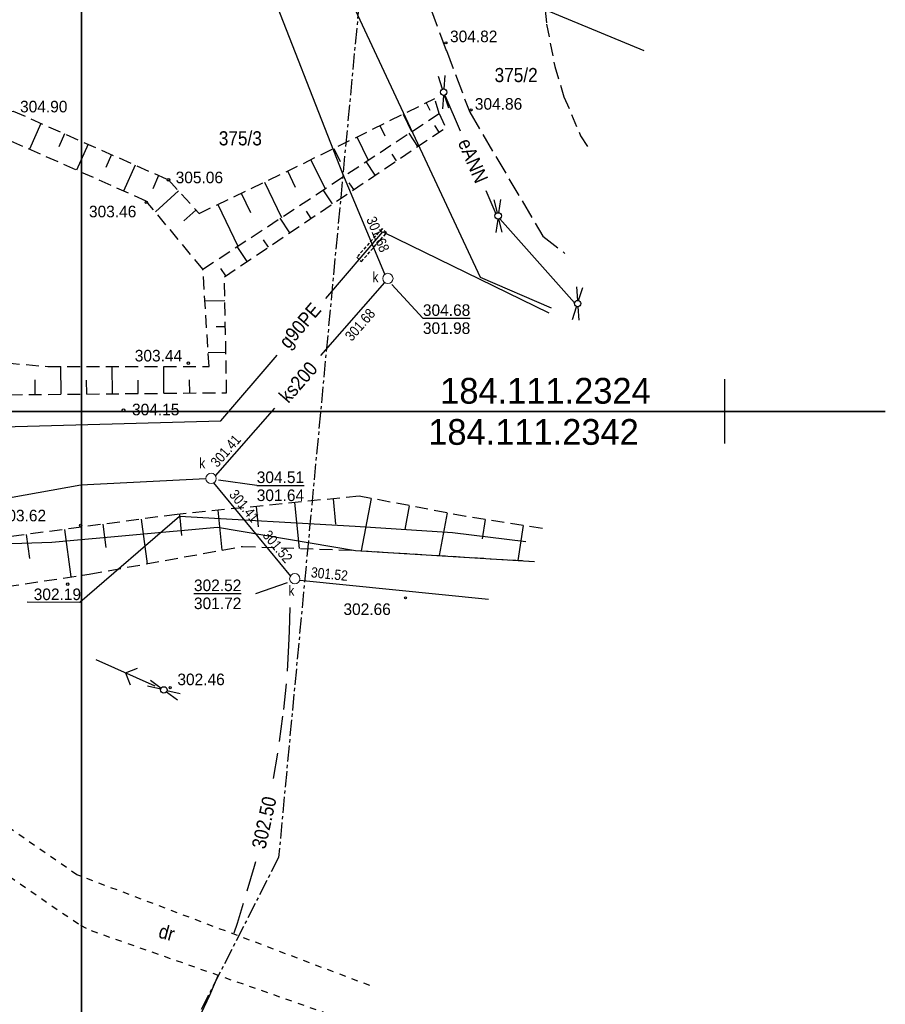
# Model space of a CAD drawing. Extents: x 4615668 to 9294084, y 5331114 to 10688993.
# Tile 167 of 181: x 4656140 to 4656207, y 5335767 to 5335843. Entities that reach past the tile are written whole.
import ezdxf
from ezdxf.enums import TextEntityAlignment as Align

# ---------------------------------------------------------------- set-up
doc = ezdxf.new("R2010")
doc.units = 0
doc.header["$MEASUREMENT"] = 0
for name, pattern in [('CENTER', [2, 1.25, -0.25, 0.25, -0.25]), ('CHODNIK', [2, 1.5, -0.5]), ('DROGA', [1, 0.5, -0.5]), ('HIDDEN', [0.375, 0.25, -0.125]), ('JEZDNIA', [1.5, 1, -0.5]), ('SKARPA1', [1.5, 1, -0.5]), ('WARSTWICA', [3, 2, -1])]:
    doc.linetypes.add(name, pattern=pattern)
for name, color, linetype in [('16', 7, 'Continuous'), ('17', 7, 'Continuous'), ('18', 7, 'Continuous'), ('2', 7, 'Continuous'), ('21', 7, 'Continuous'), ('22', 7, 'Continuous'), ('27', 7, 'Continuous'), ('28', 7, 'Continuous'), ('31', 7, 'Continuous'), ('5', 7, 'Continuous'), ('50', 7, 'Continuous'), ('51', 7, 'Continuous'), ('52', 7, 'Continuous'), ('56', 7, 'Continuous'), ('58', 7, 'Continuous'), ('59', 7, 'Continuous'), ('60', 7, 'Continuous'), ('UKKPA_506', 7, 'Continuous')]:
    doc.layers.add(name, color=color, linetype=linetype)
doc.styles.add('txt', font='TXT', dxfattribs={"height": 0.2})

# ---------------------------------------------------------------- blocks, each defined once
blk = doc.blocks.new('KL')
at = {"layer": 'UKKPA_506', "color": 7, "linetype": 'Continuous', "lineweight": 13}
blk.add_circle((0, 0), 0.4, dxfattribs=at)
blk = doc.blocks.new('SLU')
at = {"layer": '22', "color": 1, "linetype": 'Continuous'}
blk.add_circle((0, 0), 0.25, dxfattribs=at)
blk = doc.blocks.new('SEN')
at = {"layer": '22', "color": 1, "linetype": 'Continuous'}
for p, q in [((0.75, 0), (5.75, 0)), ((3.25, 0), (2.543, 0.707)), ((3.25, 0), (2.543, -0.707))]:
    blk.add_line(p, q, dxfattribs=at)
blk = doc.blocks.new('SL')
at = {"layer": '22', "color": 1, "linetype": 'Continuous'}
for p, q in [((-1.272, 0.256), (-0.245, 0.05)), ((1.281, 0.256), (0.245, 0.048)), ((-0.246, -0.05), (-1.272, -0.255)), ((0.245, -0.048), (1.281, -0.256))]:
    blk.add_line(p, q, dxfattribs=at)
blk.add_circle((0, 0), 0.25, dxfattribs=at)
blk = doc.blocks.new('DR')
at = {"layer": '18', "color": 6, "linetype": 'Continuous', "style": 'txt', "width": 0.909091}
blk.add_text('dr', height=1.1, rotation=0.00014, dxfattribs=at).set_placement((0, -0.001), align=Align.MIDDLE)
blk = doc.blocks.new('WYS')
at = {"layer": '52', "color": 67, "linetype": 'Continuous'}
blk.add_circle((0, 0), 0.08, dxfattribs=at)

msp = doc.modelspace()

# ---------------------------------------------------------------- linework, layer by layer
at = {"layer": '16', "color": 7, "linetype": 'CHODNIK'}
msp.add_lwpolyline([(4656123.572, 5335866.114), (4656127.012, 5335868.634), (4656131.749, 5335867.227), (4656147.705, 5335863.074), (4656155.888, 5335860.362), (4656167.825, 5335856.085), (4656170.659, 5335848.084), (4656173.326, 5335841.059), (4656175.142, 5335836.261), (4656180.812, 5335826.646), (4656182.537, 5335825.303)], dxfattribs=at)
at = {"layer": '16', "color": 7, "linetype": 'JEZDNIA'}
msp.add_lwpolyline([(4656190.153, 5335844.936), (4656186.506, 5335846.5), (4656185.498, 5335846.868), (4656184.535, 5335847.064), (4656183.512, 5335846.91), (4656182.348, 5335846.395), (4656181.66, 5335845.769), (4656181.167, 5335844.975), (4656181.006, 5335844.196), (4656181.109, 5335843.108), (4656181.754, 5335839.814), (4656182.462, 5335837.467), (4656183.753, 5335834.444), (4656184.512, 5335833.245)], dxfattribs=at)
at = {"layer": '17', "color": 97, "linetype": 'DROGA'}
for points in [[(4656167.372, 5335768.41), (4656144.617, 5335777.017), (4656139.342, 5335780.664), (4656132.87, 5335785.396), (4656122.74, 5335795.977)], [(4656118.304, 5335791.395), (4656131.964, 5335781.983), (4656144.89, 5335773.093), (4656145.73, 5335772.678), (4656166.321, 5335765.452)]]:
    msp.add_lwpolyline(points, dxfattribs=at)
at = {"layer": '2', "color": 7, "linetype": 'Continuous'}
msp.add_line((4656162.662, 5335851.881), (4656188.661, 5335841.056), dxfattribs=at)
for points in [[(4656145.288, 5335858.121), (4656162.662, 5335851.881), (4656175.954, 5335823.446), (4656181.46, 5335821.079)], [(4656115.439, 5335801.968), (4656142.656, 5335802.861), (4656155.548, 5335804.02), (4656166.259, 5335802.221), (4656180.183, 5335801.37)]]:
    msp.add_lwpolyline(points, dxfattribs=at)
at = {"layer": '21', "color": 1, "linetype": 'Continuous'}
for p, q in [((4656173.211, 5335837.593), (4656174.399, 5335834.822)), ((4656176.389, 5335830.181), (4656177.162, 5335828.377)), ((4656177.472, 5335827.994), (4656183.282, 5335821.456))]:
    msp.add_line(p, q, dxfattribs=at)
msp.add_lwpolyline([(4656140.762, 5335798.22), (4656144.841, 5335798.205), (4656152.58, 5335804.89), (4656166.236, 5335804.113), (4656173.796, 5335803.622), (4656179.49, 5335802.907)], dxfattribs=at)
at = {"layer": '27', "color": 17, "linetype": 'Continuous'}
for p, q in [((4656163.579, 5335817.358), (4656168.545, 5335823.029)), ((4656155.391, 5335808.006), (4656160.005, 5335813.276)), ((4656155.231, 5335807.469), (4656161.199, 5335800.225)), ((4656161.932, 5335799.919), (4656176.607, 5335798.441))]:
    msp.add_line(p, q, dxfattribs=at)
for points in [[(4656168.551, 5335823.685), (4656165.267, 5335831.49), (4656159.049, 5335847.466)], [(4656129.613, 5335804.584), (4656144.924, 5335807.314), (4656154.638, 5335807.798)]]:
    msp.add_lwpolyline(points, dxfattribs=at)
at = {"layer": '31', "color": 2, "linetype": 'Continuous'}
for points in [[(4656163.952, 5335821.797), (4656168.383, 5335826.968), (4656181.279, 5335820.676)], [(4656124.777, 5335811.435), (4656155.804, 5335812.289), (4656160.178, 5335817.393)]]:
    msp.add_lwpolyline(points, dxfattribs=at)
at = {"layer": '31', "color": 2, "linetype": 'HIDDEN'}
msp.add_lwpolyline([(4656166.718, 5335824.674), (4656168.679, 5335826.899), (4656168.315, 5335827.22), (4656166.354, 5335824.995)], close=True, dxfattribs=at)
at = {"layer": '50', "color": 245, "linetype": 'WARSTWICA'}
for points in [[(4656161.17, 5335797.774), (4656161.113, 5335795.945), (4656161.065, 5335794.837), (4656160.886, 5335791.849), (4656160.602, 5335789.348), (4656160.2, 5335786.46), (4656159.803, 5335784.119)], [(4656158.486, 5335778.036), (4656158.401, 5335777.652), (4656157.074, 5335773.246), (4656156.814, 5335772.471)], [(4656155.568, 5335769.166), (4656154.925, 5335767.63), (4656153.488, 5335764.66)]]:
    msp.add_lwpolyline(points, dxfattribs=at)
at = {"layer": '51', "color": 3, "linetype": 'Continuous'}
for p, q in [((4656171.75, 5335836.999), (4656172.028, 5335836.435)), ((4656169.956, 5335836.114), (4656170.624, 5335834.76)), ((4656141.822, 5335835.401), (4656140.93, 5335833.385)), ((4656143.651, 5335834.591), (4656143.205, 5335833.583)), ((4656168.162, 5335835.229), (4656168.552, 5335834.44)), ((4656171.114, 5335833.609), (4656170.426, 5335834.63)), ((4656172.772, 5335834.726), (4656172.434, 5335835.228)), ((4656145.48, 5335833.781), (4656144.587, 5335831.765)), ((4656166.369, 5335834.344), (4656167.258, 5335832.541)), ((4656147.309, 5335832.971), (4656146.862, 5335831.963)), ((4656164.575, 5335833.46), (4656165.075, 5335832.446)), ((4656169.455, 5335832.491), (4656169.105, 5335833.01)), ((4656162.782, 5335832.575), (4656163.893, 5335830.323)), ((4656167.796, 5335831.374), (4656167.086, 5335832.428)), ((4656149.137, 5335832.162), (4656148.245, 5335830.145)), ((4656160.982, 5335831.702), (4656161.584, 5335830.45)), ((4656150.966, 5335831.352), (4656150.512, 5335830.327)), ((4656159.18, 5335830.835), (4656160.501, 5335828.087)), ((4656166.138, 5335830.256), (4656165.777, 5335830.792)), ((4656152.512, 5335830.151), (4656150.712, 5335828.516)), ((4656157.377, 5335829.969), (4656158.097, 5335828.472)), ((4656164.479, 5335829.139), (4656163.746, 5335830.226)), ((4656153.857, 5335828.67), (4656152.924, 5335827.823)), ((4656155.575, 5335829.102), (4656157.131, 5335825.865)), ((4656162.82, 5335828.021), (4656162.448, 5335828.573)), ((4656161.162, 5335826.904), (4656160.407, 5335828.024)), ((4656159.503, 5335825.786), (4656159.12, 5335826.355)), ((4656157.844, 5335824.669), (4656157.067, 5335825.822)), ((4656156.185, 5335823.551), (4656155.791, 5335824.136)), ((4656156.118, 5335821.606), (4656154.564, 5335821.577)), ((4656156.155, 5335819.606), (4656155.423, 5335819.593)), ((4656156.191, 5335817.606), (4656154.817, 5335817.581)), ((4656143.379, 5335814.355), (4656143.359, 5335816.512)), ((4656147.379, 5335814.392), (4656147.359, 5335816.512)), ((4656151.379, 5335814.43), (4656151.359, 5335816.513)), ((4656141.38, 5335814.336), (4656141.369, 5335815.468)), ((4656145.379, 5335814.374), (4656145.369, 5335815.443)), ((4656149.379, 5335814.411), (4656149.369, 5335815.462)), ((4656153.379, 5335814.449), (4656153.369, 5335815.481)), ((4656164.516, 5335806.237), (4656164.716, 5335804.253)), ((4656167.489, 5335806.259), (4656166.714, 5335802.193)), ((4656158.546, 5335805.637), (4656158.705, 5335804.061)), ((4656161.531, 5335805.937), (4656161.889, 5335802.377)), ((4656170.436, 5335805.698), (4656170.085, 5335803.853)), ((4656152.576, 5335805.037), (4656152.744, 5335803.371)), ((4656155.561, 5335805.337), (4656155.872, 5335802.242)), ((4656173.383, 5335805.136), (4656172.752, 5335801.824)), ((4656146.628, 5335804.249), (4656146.868, 5335802.451)), ((4656149.602, 5335804.646), (4656150.063, 5335801.188)), ((4656176.338, 5335804.62), (4656176.1, 5335803.127)), ((4656179.301, 5335804.149), (4656178.871, 5335801.45)), ((4656140.681, 5335803.456), (4656140.931, 5335801.586)), ((4656143.655, 5335803.852), (4656144.147, 5335800.16))]:
    msp.add_line(p, q, dxfattribs=at)
at = {"layer": '51', "color": 3, "linetype": 'SKARPA1'}
for p, q in [((4656172.773, 5335836.177), (4656172.418, 5335837.329)), ((4656154.406, 5335824.068), (4656172.803, 5335836.197)), ((4656172.773, 5335836.177), (4656173.265, 5335835.058)), ((4656127.241, 5335797.627), (4656145.563, 5335800.372))]:
    msp.add_line(p, q, dxfattribs=at)
for points in [[(4656133.057, 5335835.695), (4656139.667, 5335836.355), (4656151.727, 5335831.015), (4656154.106, 5335828.396), (4656162.215, 5335832.295), (4656172.418, 5335837.329)], [(4656154.406, 5335824.068), (4656150.007, 5335829.365), (4656138.197, 5335834.595), (4656133.057, 5335835.695)], [(4656124.466, 5335819.167), (4656128.456, 5335819.369), (4656131.912, 5335815.113), (4656137.876, 5335814.303), (4656156.248, 5335814.476), (4656156.084, 5335823.483), (4656173.265, 5335835.058)], [(4656130.147, 5335822.294), (4656134.687, 5335817.186), (4656142.365, 5335816.512), (4656154.885, 5335816.513), (4656154.406, 5335824.068)], [(4656180.782, 5335803.913), (4656174.842, 5335804.858), (4656166.54, 5335806.44), (4656152.399, 5335805.019), (4656132.565, 5335802.373), (4656122.024, 5335796.894)], [(4656145.563, 5335800.372), (4656157.482, 5335802.534), (4656166.259, 5335802.221), (4656180.183, 5335801.37)]]:
    msp.add_lwpolyline(points, dxfattribs=at)
at = {"layer": '52', "color": 67, "linetype": 'Continuous'}
for centre in [(4656151.727, 5335831.015), (4656150.007, 5335829.265), (4656153.275, 5335816.771), (4656148.237, 5335813.115), (4656143.899, 5335799.6)]:
    msp.add_circle(centre, 0.1, dxfattribs=at)
at = {"layer": '56', "color": 17, "linetype": 'Continuous'}
for p, q in [((4656171.501, 5335820.261), (4656169.086, 5335822.892)), ((4656158.589, 5335807.276), (4656155.624, 5335807.682)), ((4656158.51, 5335798.875), (4656160.987, 5335799.735))]:
    msp.add_line(p, q, dxfattribs=at)
at = {"layer": '58', "color": 1, "linetype": 'CENTER'}
msp.add_lwpolyline([(4655914.462, 5335691.584), (4655921.799, 5335777.288), (4656036.6, 5335762.54), (4656091.085, 5335838.33), (4656087.414, 5335867.176), (4656022.685, 5335883.426), (4656035.386, 5335914.616), (4656169.362, 5335874.669), (4656160.282, 5335778.355), (4656093.774, 5335647.606), (4656033.626, 5335672.476)], dxfattribs=at)
at = {"layer": '60', "color": 7, "linetype": 'Continuous'}
for p, q in [((4656194.967, 5335813.025), (4656194.967, 5335815.525)), ((4656194.967, 5335810.525), (4656194.967, 5335813.025))]:
    msp.add_line(p, q, dxfattribs=at)
for points in [[(4656144.967, 5335985.559), (4656144.967, 5335813.025), (4655744.967, 5335813.025), (4655744.967, 5335985.559)], [(4656207.433, 5335813.025), (4656144.967, 5335813.025), (4656144.967, 5335985.559)], [(4655744.967, 5335563.025), (4655744.967, 5335813.025), (4656144.967, 5335813.025), (4656144.967, 5335563.025)], [(4656207.433, 5335563.025), (4656144.967, 5335563.025), (4656144.967, 5335813.025), (4656207.433, 5335813.025)]]:
    msp.add_lwpolyline(points, dxfattribs=at)

# ---------------------------------------------------------------- block references
at = {"layer": '18', "color": 6, "linetype": 'Continuous', "xscale": 1.000001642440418, "yscale": 1.000001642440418, "rotation": 344.9516466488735}
msp.add_blockref('DR', (4656151.603, 5335772.549), dxfattribs=at)
at = {"layer": '22', "color": 1, "linetype": 'Continuous'}
for name, p, xscale, yscale, rotation in [('SL', (4656173.112, 5335837.823), 1.000000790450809, 1.000000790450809, 277.1440448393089), ('SL', (4656177.35, 5335828.213), 1.000000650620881, 1.000000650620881, 272.8474428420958), ('SL', (4656183.525, 5335821.397), 1.000000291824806, 1.000000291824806, 83.16534325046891), ('SEN', (4656151.37, 5335791.382), 1.000000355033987, 1.000000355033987, 156.0662534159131), ('SL', (4656151.37, 5335791.382), 1.000000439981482, 1.000000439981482, 335.1348923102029)]:
    msp.add_blockref(name, p, dxfattribs=dict(at, xscale=xscale, yscale=yscale, rotation=rotation))
for p in [(4656173.112, 5335837.823), (4656177.35, 5335828.213), (4656183.525, 5335821.397), (4656151.37, 5335791.382)]:
    msp.add_blockref('SLU', p, dxfattribs=at)
at = {"layer": '28', "color": 17, "linetype": 'Continuous'}
for p in [(4656168.777, 5335823.355), (4656155.037, 5335807.819), (4656161.546, 5335800.025)]:
    msp.add_blockref('KL', p, dxfattribs=at)
at = {"layer": '52', "color": 67, "linetype": 'Continuous'}
for p in [(4656173.292, 5335841.664), (4656175.254, 5335836.443), (4656144.905, 5335804.172), (4656170.153, 5335798.544), (4656151.855, 5335791.557)]:
    msp.add_blockref('WYS', p, dxfattribs=at)

# ---------------------------------------------------------------- texts
at = {"layer": '21', "color": 1, "linetype": 'Continuous', "style": 'txt', "width": 0.909091}
msp.add_text('eANN', height=1.1, rotation=293.20534, dxfattribs=at).set_placement((4656175.395, 5335832.501), align=Align.MIDDLE)
at = {"layer": '27', "color": 17, "linetype": 'Continuous', "style": 'txt', "width": 0.909091}
msp.add_text('ks200', height=1.1, rotation=48.79491, dxfattribs=at).set_placement((4656161.793, 5335815.316), align=Align.MIDDLE)
at = {"layer": '28', "color": 17, "linetype": 'Continuous', "style": 'txt', "width": 0.875}
for p in [(4656167.578, 5335823.061), (4656154.117, 5335808.603), (4656161.049, 5335798.7)]:
    msp.add_text('k', height=0.8, dxfattribs=at).set_placement(p)
at = {"layer": '31', "color": 2, "linetype": 'Continuous', "style": 'txt', "width": 0.909091}
msp.add_text('g90PE', height=1.1, rotation=49.40546, dxfattribs=at).set_placement((4656162.065, 5335819.594), align=Align.MIDDLE)
at = {"layer": '5', "color": 6, "linetype": 'Continuous', "style": 'txt', "width": 0.909091}
for s, p in [('375/2', (4656178.746, 5335839.178)), ('375/3', (4656157.313, 5335834.262))]:
    msp.add_text(s, height=1.1, dxfattribs=at).set_placement(p, align=Align.MIDDLE)
at = {"layer": '50', "color": 6, "linetype": 'Continuous', "style": 'txt', "width": 0.909091}
msp.add_text('302.50', height=1.1, rotation=77.49709, dxfattribs=at).set_placement((4656159.16, 5335781.074), align=Align.MIDDLE)
at = {"layer": '52', "color": 67, "linetype": 'Continuous', "style": 'txt'}
for s, p in [('304.82', (4656173.607, 5335841.709)), ('304.90', (4656140.196, 5335836.256)), ('304.86', (4656175.539, 5335836.463)), ('305.06', (4656152.289, 5335830.75)), ('303.46', (4656145.551, 5335828.104)), ('303.44', (4656149.112, 5335816.903)), ('304.15', (4656148.898, 5335812.718)), ('303.62', (4656138.54, 5335804.48)), ('302.19', (4656141.258, 5335798.362)), ('302.66', (4656165.326, 5335797.206)), ('302.46', (4656152.421, 5335791.75))]:
    msp.add_text(s, height=0.9, dxfattribs=at).set_placement(p)
at = {"layer": '56', "color": 17, "linetype": 'Continuous', "style": 'txt', "width": 0.875}
for s, rotation, p in [('301.68', 292.81921, (4656167.083, 5335827.947)), ('301.41', 48.79561, (4656155.528, 5335808.618)), ('301.41', 309.48521, (4656156.394, 5335806.529)), ('301.52', 309.48521, (4656158.995, 5335803.372)), ('301.52', 354.24843, (4656162.772, 5335800.136))]:
    msp.add_text(s, height=0.8, rotation=rotation, dxfattribs=at).set_placement(p)
msp.add_text('301.68', height=0.8, rotation=48.79491, dxfattribs=at).set_placement((4656165.37, 5335818.947), align=Align.TOP_LEFT)
at = {"layer": '56', "color": 17, "linetype": 'Continuous', "style": 'txt'}
for s, p in [('%%U304.68', (4656171.501, 5335820.441)), ('%%U304.51', (4656158.589, 5335807.456)), ('%%U302.52', (4656153.709, 5335799.06))]:
    msp.add_text(s, height=0.9, dxfattribs=at).set_placement(p)
for s, p in [('301.98', (4656171.501, 5335819.941)), ('301.64', (4656158.589, 5335806.956)), ('301.72', (4656153.709, 5335798.56))]:
    msp.add_text(s, height=0.9, dxfattribs=at).set_placement(p, align=Align.TOP_LEFT)
at = {"layer": '59', "color": 2, "linetype": 'Continuous', "style": 'txt'}
msp.add_text('184.111.2324', height=2, dxfattribs=at).set_placement((4656172.843, 5335813.624))
msp.add_text('184.111.2342', height=2, dxfattribs=at).set_placement((4656171.915, 5335812.426), align=Align.TOP_LEFT)

doc.saveas('drawing.dxf')
